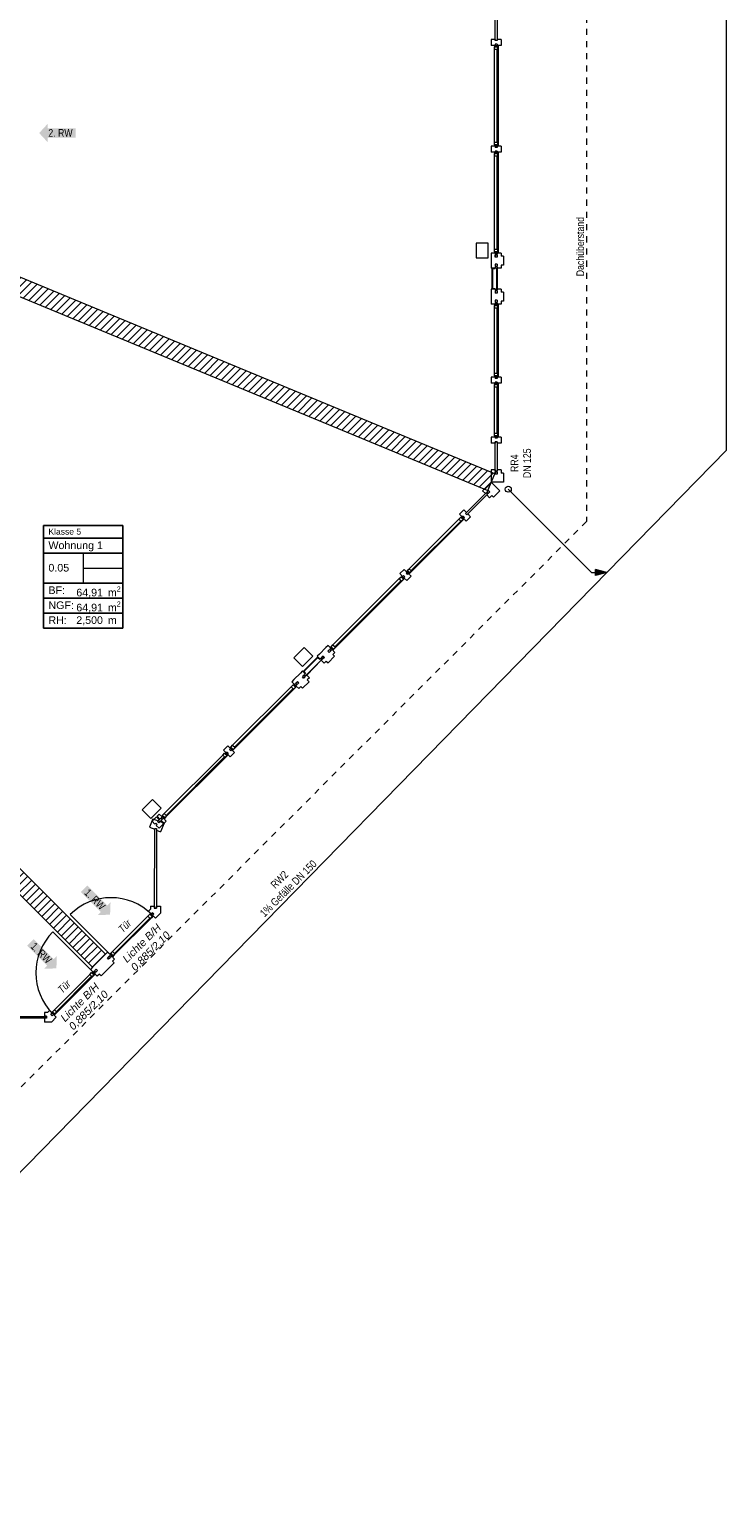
# Model space of a CAD drawing. Header units: metres. Extents: x -89 to 754, y -195 to 69.
# Tile 252 of 256: x 46 to 58, y 4 to 28. Entities that reach past the tile are written whole.
import ezdxf
from ezdxf.enums import TextEntityAlignment as Align

# ---------------------------------------------------------------- set-up
doc = ezdxf.new("R2010")
doc.units = ezdxf.units.M
doc.header["$MEASUREMENT"] = 0
doc.linetypes.add('Strichlinie_ eng', pattern=[0.115, 0.075, -0.04])
doc.linetypes.add('Wipeout_Contour', pattern=[1, 0, -1])
for name, color, linetype in [('00 Linien_Kreise_Splines', 7, 'Continuous'), ('10 Fassade', 7, 'Continuous'), ('10 Stütze Holz', 7, 'Continuous'), ('10 Wand außen', 7, 'Continuous'), ('30 Dach', 7, 'Continuous'), ('70 Entwässerung_Regenwasser', 7, 'Continuous'), ('80 Raum', 7, 'Continuous'), ('97 Brandschutz', 7, 'Continuous'), ('97 Brandschutz Dokumentation', 7, 'Continuous')]:
    doc.layers.add(name, color=color, linetype=linetype)
doc.styles.add('ERSTELLTER_STIL_1', font='arial.ttf')
doc.styles.add('ERSTELLTER_STIL_3', font='ARIALN.TTF')
doc.styles.add('ERSTELLTER_STIL_4', font='arial.ttf')
doc.styles.add('ERSTELLTER_STIL_5', font='arial.ttf')
doc.styles.add('ERSTELLTER_STIL_6', font='ARIALN.TTF')
doc.linetypes.add('Schmutzwasserleitung', pattern='A,0,[3,995_ARC_230 ERW_GR_EG_2607291.Shx,S=0.00784,R=0,X=0,Y=0],-0.987778,0', length=0.987778)
pattern_1 = [(45, (0, 0), (-0.06363961, 0.06363961), [])]

# ---------------------------------------------------------------- blocks, each defined once
blk = doc.blocks.new('Klasse 5_0.05_25_1', base_point=(46.996, 18.793))
at = {"layer": '80 Raum', "color": 7, "linetype": 'Continuous', "lineweight": 9}
for p, q in [((47.644, 19.633), (46.347, 19.633)), ((46.347, 19.633), (46.347, 17.953)), ((46.347, 19.633), (47.644, 19.633)), ((46.347, 19.427), (46.347, 19.633)), ((47.644, 17.953), (47.644, 19.633)), ((47.644, 19.633), (47.644, 19.427)), ((47.644, 19.427), (46.347, 19.427)), ((46.347, 19.427), (47.644, 19.427)), ((46.347, 19.181), (46.347, 19.427)), ((47.644, 19.427), (47.644, 19.181)), ((47.644, 19.181), (46.347, 19.181)), ((46.347, 19.181), (47.644, 19.181)), ((46.347, 18.69), (46.347, 19.181)), ((46.996, 19.181), (46.996, 18.69)), ((47.644, 19.181), (47.644, 18.69)), ((46.996, 18.935), (47.644, 18.935)), ((47.644, 18.69), (46.347, 18.69)), ((46.347, 18.69), (47.644, 18.69)), ((46.347, 18.444), (46.347, 18.69)), ((47.644, 18.69), (47.644, 18.444)), ((47.644, 18.444), (46.347, 18.444)), ((46.347, 18.444), (47.644, 18.444)), ((46.347, 18.199), (46.347, 18.444)), ((47.644, 18.444), (47.644, 18.199)), ((47.644, 18.199), (46.347, 18.199)), ((46.347, 18.199), (47.644, 18.199)), ((46.347, 17.953), (46.347, 18.199)), ((47.644, 18.199), (47.644, 17.953)), ((46.347, 17.953), (47.644, 17.953)), ((47.644, 17.953), (46.347, 17.953))]:
    blk.add_line(p, q, dxfattribs=at)
at = {"layer": '80 Raum', "color": 7, "lineweight": 9, "char_height": 0.125, "attachment_point": 1, "style": 'ERSTELLTER_STIL_1'}
for s, insert in [('\\A1;{\\pql;\\pt0,0.05;\\fArial|b0|i0|c0|p0;\\W1.000000;64,91\\fArial|b0|i0|c0|p0;\\W1.000000;\\A1{\\H.66x;\\S^  ;}\\fArial|b0|i0|c0|p0;\\W1.000000; m\\fArial|b0|i0|c0|p0;\\W1.000000;\\A1{\\H.66x;\\S2^  ;}}', (46.883, 18.635)), ('\\A1;{\\pql;\\pt0,0.05;\\fArial|b0|i0|c0|p0;\\W1.000000;64,91\\fArial|b0|i0|c0|p0;\\W1.000000;\\A1{\\H.66x;\\S^  ;}\\fArial|b0|i0|c0|p0;\\W1.000000; m\\fArial|b0|i0|c0|p0;\\W1.000000;\\A1{\\H.66x;\\S2^  ;}}', (46.883, 18.389)), ('\\A1;{\\pql;\\pt0,0.05;\\fArial|b0|i0|c0|p0;\\W1.000000;2,500\\fArial|b0|i0|c0|p0;\\W1.000000;\\A1{\\H.66x;\\S^  ;}\\fArial|b0|i0|c0|p0;\\W1.000000; m\\fArial|b0|i0|c0|p0;\\W1.000000;\\A1{\\H.66x;\\S^  ;}}', (46.882, 18.146))]:
    blk.add_mtext(s, dxfattribs=dict(at, insert=insert))
at = {"layer": '80 Raum', "color": 7, "lineweight": 9}
for tag, height, style, p in [('ROOM_NAME', 0.1, 'ERSTELLTER_STIL_4', (46.426, 19.585)), ('DUMMY_850', 0.1, 'ERSTELLTER_STIL_4', (47.565, 19.608)), ('apartmentName', 0.125, 'ERSTELLTER_STIL_1', (46.426, 19.373)), ('DUMMY_851', 0.125, 'ERSTELLTER_STIL_1', (47.565, 19.402)), ('ROOM_NUMBER', 0.125, 'ERSTELLTER_STIL_1', (46.426, 19.005)), ('measuredAreaCode', 0.125, 'ERSTELLTER_STIL_1', (46.426, 18.637)), ('calculatedAreaCode', 0.125, 'ERSTELLTER_STIL_1', (46.426, 18.391)), ('ceilingHeightCode', 0.125, 'ERSTELLTER_STIL_1', (46.426, 18.146))]:
    blk.add_attdef(tag, text='', height=height, dxfattribs=dict(at, style=style)).set_placement(p, align=Align.TOP_LEFT)
blk = doc.blocks.new('Pfeil gerade 27')
at = {"layer": '97 Brandschutz', "linetype": 'Continuous', "lineweight": 18, "true_color": 0x60cd00}
blk.add_hatch(color=72, dxfattribs=at).paths.add_polyline_path([(0.3, 0), (0.161, 0.15), (0.161, 0.075), (-0.3, 0.075), (-0.3, -0.075), (0.161, -0.075), (0.161, -0.15)])

msp = doc.modelspace()

# ---------------------------------------------------------------- hatches: boundary and pattern name
at = {"layer": '10 Fassade', "linetype": 'Continuous', "lineweight": 0, "true_color": 0x000000}
for points in [[(48.16, 13.364), (48.165, 13.364), (48.165, 13.394), (48.16, 13.394)], [(46.392, 11.595), (46.362, 11.595), (46.362, 11.59), (46.392, 11.59)]]:
    msp.add_hatch(color=18, dxfattribs=at).paths.add_polyline_path(points)
at = {"layer": '10 Wand außen', "linetype": 'Continuous', "lineweight": 18, "true_color": 0x1f1f1f}
h = msp.add_hatch(dxfattribs=at)
h.set_pattern_fill('Mauerziegel_0001', color=250, style=0, pattern_type=2)
h.set_pattern_definition(pattern_1)
h.paths.add_polyline_path([(45.765, 23.462), (53.626, 20.206), (53.741, 20.483), (45.88, 23.739)])
h = msp.add_hatch(dxfattribs=at)
h.set_pattern_fill('Mauerziegel_0001', color=250, style=0, pattern_type=2)
h.set_pattern_definition(pattern_1)
h.paths.add_polyline_path([(47.36, 12.607), (41.304, 18.664), (41.092, 18.451), (47.148, 12.395)])
at = {"layer": '70 Entwässerung_Regenwasser', "linetype": 'Continuous', "lineweight": 18, "true_color": 0x00a8ff}
msp.add_hatch(color=140, dxfattribs=at).paths.add_polyline_path([(55.576, 18.864), (55.39, 18.914), (55.39, 18.814)])

# ---------------------------------------------------------------- linework, layer by layer
at = {"layer": '00 Linien_Kreise_Splines', "color": 7, "linetype": 'Continuous', "lineweight": 9}
for p, q in [((47.452, 12.586), (46.781, 13.257)), ((47.169, 12.303), (46.498, 12.974))]:
    msp.add_line(p, q, dxfattribs=at)
for centre, start, end in [((47.452, 12.586), 45, 135), ((47.169, 12.303), 135, 225)]:
    msp.add_arc(centre, 0.949, start, end, dxfattribs=at)
at = {"layer": '10 Fassade', "color": 7, "linetype": 'Continuous', "lineweight": 13}
for p, q in [((53.749, 27.602), (53.684, 27.602)), ((53.749, 27.602), (53.749, 27.582)), ((53.779, 27.582), (53.749, 27.582)), ((53.779, 27.602), (53.779, 27.582)), ((53.844, 27.602), (53.779, 27.602)), ((53.749, 23.92), (53.749, 23.9)), ((53.779, 23.92), (53.749, 23.92)), ((53.779, 23.92), (53.779, 23.9)), ((53.684, 23.9), (53.684, 23.85)), ((53.749, 23.85), (53.684, 23.85)), ((53.705, 23.516), (53.705, 23.844)), ((53.705, 23.844), (53.749, 23.844)), ((53.749, 23.9), (53.749, 23.88)), ((53.779, 23.88), (53.749, 23.88)), ((53.749, 23.87), (53.749, 23.85)), ((53.779, 23.87), (53.749, 23.87)), ((53.773, 23.51), (53.773, 23.85)), ((53.773, 23.85), (53.773, 23.51)), ((53.779, 23.9), (53.779, 23.88)), ((53.779, 23.87), (53.779, 23.85)), ((53.779, 23.85), (53.779, 23.51)), ((53.844, 23.85), (53.779, 23.85)), ((53.844, 23.9), (53.844, 23.85)), ((53.884, 23.9), (53.844, 23.9)), ((53.684, 23.51), (53.684, 23.46)), ((53.749, 23.51), (53.684, 23.51)), ((53.749, 23.516), (53.705, 23.516)), ((53.749, 23.51), (53.749, 23.49)), ((53.779, 23.49), (53.749, 23.49)), ((53.749, 23.48), (53.749, 23.46)), ((53.779, 23.48), (53.749, 23.48)), ((53.749, 23.46), (53.749, 23.44)), ((53.779, 23.44), (53.749, 23.44)), ((53.779, 23.51), (53.779, 23.49)), ((53.844, 23.51), (53.779, 23.51)), ((53.779, 23.48), (53.779, 23.46)), ((53.779, 23.46), (53.779, 23.44)), ((53.844, 23.51), (53.844, 23.46)), ((53.884, 23.46), (53.844, 23.46)), ((53.749, 21.005), (53.749, 20.985)), ((53.779, 21.005), (53.749, 21.005)), ((53.779, 21.005), (53.779, 20.985)), ((53.749, 20.985), (53.684, 20.985)), ((53.844, 20.985), (53.779, 20.985)), ((53.684, 20.545), (53.684, 20.495)), ((53.749, 20.545), (53.684, 20.545)), ((53.749, 20.545), (53.749, 20.525)), ((53.779, 20.525), (53.749, 20.525)), ((53.779, 20.545), (53.779, 20.525)), ((53.844, 20.545), (53.779, 20.545)), ((53.844, 20.545), (53.844, 20.495)), ((53.684, 20.345), (53.578, 20.239)), ((53.684, 20.495), (53.684, 20.345)), ((53.884, 20.345), (53.684, 20.345)), ((53.684, 20.345), (53.825, 20.203)), ((53.749, 20.515), (53.749, 20.495)), ((53.779, 20.515), (53.749, 20.515)), ((53.749, 20.495), (53.749, 20.475)), ((53.779, 20.475), (53.749, 20.475)), ((53.779, 20.515), (53.779, 20.495)), ((53.779, 20.495), (53.779, 20.475)), ((53.884, 20.495), (53.844, 20.495)), ((53.884, 20.495), (53.884, 20.345)), ((53.578, 20.239), (53.542, 20.203)), ((53.542, 20.203), (53.588, 20.157)), ((53.602, 20.171), (53.588, 20.157)), ((53.602, 20.171), (53.623, 20.15)), ((53.623, 20.193), (53.609, 20.178)), ((53.609, 20.178), (53.631, 20.157)), ((53.623, 20.15), (53.609, 20.136)), ((53.609, 20.136), (53.655, 20.09)), ((53.638, 20.207), (53.623, 20.193)), ((53.645, 20.171), (53.631, 20.157)), ((53.638, 20.207), (53.659, 20.185)), ((53.659, 20.185), (53.645, 20.171)), ((53.691, 20.125), (53.655, 20.09)), ((53.691, 20.125), (53.719, 20.097)), ((53.825, 20.203), (53.719, 20.097)), ((50.61, 17.241), (50.842, 17.473)), ((50.653, 17.189), (50.894, 17.429)), ((50.894, 17.429), (50.653, 17.189)), ((50.898, 17.425), (50.658, 17.184)), ((50.866, 17.527), (50.831, 17.492)), ((50.831, 17.492), (50.877, 17.446)), ((50.842, 17.473), (50.873, 17.442)), ((50.891, 17.46), (50.877, 17.446)), ((50.891, 17.46), (50.912, 17.439)), ((50.912, 17.481), (50.898, 17.467)), ((50.898, 17.467), (50.919, 17.446)), ((50.912, 17.439), (50.898, 17.425)), ((50.898, 17.425), (50.944, 17.379)), ((50.926, 17.495), (50.912, 17.481)), ((50.933, 17.46), (50.919, 17.446)), ((50.926, 17.495), (50.948, 17.474)), ((50.948, 17.474), (50.933, 17.46)), ((50.979, 17.414), (50.944, 17.379)), ((50.979, 17.414), (51.008, 17.386)), ((51.114, 17.492), (51.008, 17.386)), ((50.59, 17.251), (50.555, 17.216)), ((50.601, 17.17), (50.587, 17.156)), ((50.587, 17.156), (50.608, 17.135)), ((50.59, 17.251), (50.636, 17.206)), ((50.615, 17.184), (50.601, 17.17)), ((50.622, 17.149), (50.608, 17.135)), ((50.641, 17.21), (50.61, 17.241)), ((50.615, 17.184), (50.636, 17.163)), ((50.636, 17.206), (50.622, 17.191)), ((50.622, 17.191), (50.644, 17.17)), ((50.636, 17.163), (50.622, 17.149)), ((50.658, 17.184), (50.644, 17.17)), ((50.658, 17.184), (50.704, 17.138)), ((50.697, 17.075), (50.59, 16.969)), ((50.704, 17.138), (50.668, 17.103)), ((50.668, 17.103), (50.697, 17.075)), ((48.138, 14.83), (48.08, 14.692)), ((48.197, 14.858), (48.126, 14.787)), ((48.126, 14.787), (48.172, 14.741)), ((48.186, 14.756), (48.172, 14.741)), ((48.208, 14.734), (48.194, 14.72)), ((48.08, 14.692), (48.168, 14.656)), ((48.168, 14.669), (48.168, 14.656)), ((48.168, 14.669), (48.198, 14.669)), ((48.194, 14.72), (48.239, 14.674)), ((48.198, 14.669), (48.198, 14.643)), ((48.198, 14.643), (48.265, 14.615)), ((48.16, 13.394), (48.16, 13.364)), ((48.16, 13.364), (48.165, 13.364)), ((48.165, 13.394), (48.165, 13.364)), ((48.165, 13.364), (48.195, 13.364)), ((48.195, 13.394), (48.195, 13.364)), ((48.195, 13.394), (48.26, 13.394)), ((48.26, 13.394), (48.26, 13.281)), ((47.502, 12.466), (47.29, 12.254)), ((46.392, 11.595), (46.362, 11.595)), ((46.392, 11.59), (46.362, 11.59)), ((46.392, 11.595), (46.392, 11.59)), ((46.392, 11.59), (46.392, 11.56)), ((46.362, 11.56), (46.362, 11.495)), ((46.392, 11.56), (46.362, 11.56)), ((46.475, 11.495), (46.362, 11.495))]:
    msp.add_line(p, q, dxfattribs=at)
at = {"layer": '10 Fassade', "color": 7, "linetype": 'Continuous', "lineweight": 13, "flags": 128}
for points in [[(53.779, 27.582), (53.749, 27.582), (53.749, 28.062), (53.779, 28.062)], [(53.749, 23.51), (53.743, 23.51), (53.699, 23.51), (53.699, 23.85), (53.743, 23.85), (53.749, 23.85), (53.749, 23.844), (53.705, 23.844), (53.705, 23.516), (53.749, 23.516)], [(53.779, 20.525), (53.749, 20.525), (53.749, 21.005), (53.779, 21.005)], [(53.779, 20.475), (53.749, 20.475), (53.749, 20.515), (53.779, 20.515)], [(53.631, 20.157), (53.609, 20.178), (53.638, 20.207), (53.659, 20.185)], [(50.636, 17.206), (50.632, 17.21), (50.601, 17.241), (50.842, 17.481), (50.873, 17.45), (50.877, 17.446), (50.873, 17.442), (50.842, 17.473), (50.61, 17.241), (50.641, 17.21)], [(50.919, 17.446), (50.898, 17.467), (50.926, 17.495), (50.948, 17.474)], [(51.025, 17.552), (51.004, 17.573), (51.032, 17.601), (51.054, 17.58)], [(50.608, 17.135), (50.587, 17.156), (50.615, 17.184), (50.636, 17.163)], [(48.195, 13.364), (48.165, 13.364), (48.168, 14.669), (48.198, 14.669)], [(47.413, 12.526), (47.392, 12.547), (47.421, 12.575), (47.442, 12.554)], [(45.089, 11.56), (45.089, 11.59), (46.392, 11.59), (46.392, 11.56)]]:
    msp.add_lwpolyline(points, close=True, dxfattribs=at)
for points in [[(48.1, 13.394), (48.16, 13.394), (48.165, 13.394)], [(46.362, 11.655), (46.362, 11.595), (46.362, 11.59)]]:
    msp.add_lwpolyline(points, dxfattribs=at)
at = {"layer": '10 Stütze Holz', "color": 7, "linetype": 'Continuous', "lineweight": 13, "flags": 128}
for points in [[(53.434, 24.022), (53.634, 24.022), (53.634, 24.262), (53.434, 24.262)], [(50.449, 17.464), (50.59, 17.322), (50.76, 17.492), (50.619, 17.633)], [(47.961, 14.976), (48.103, 14.835), (48.273, 15.004), (48.131, 15.146)]]:
    msp.add_lwpolyline(points, close=True, dxfattribs=at)
at = {"layer": '10 Wand außen', "color": 7, "linetype": 'Continuous', "lineweight": 9, "flags": 128}
for points in [[(53.741, 20.483), (45.88, 23.739)], [(45.765, 23.462), (53.626, 20.206)], [(53.626, 20.206), (53.741, 20.483)], [(47.36, 12.607), (41.304, 18.664)], [(41.092, 18.451), (47.148, 12.395)], [(47.36, 12.607), (47.148, 12.395)]]:
    msp.add_lwpolyline(points, dxfattribs=at)
at = {"layer": '30 Dach', "color": 7, "linetype": 'Strichlinie_ eng', "lineweight": 9}
for p, q in [((55.244, 41.175), (55.244, 19.698)), ((55.244, 19.698), (40.057, 4.512))]:
    msp.add_line(p, q, dxfattribs=at)
at = {"layer": '70 Entwässerung_Regenwasser', "color": 140, "linetype": 'Schmutzwasserleitung', "lineweight": 18, "true_color": 0x00a8ff}
for p, q in [((57.539, 20.87), (57.539, 40.313)), ((40.669, 3.622), (57.539, 20.87)), ((55.326, 18.864), (53.961, 20.23)), ((55.326, 18.864), (55.39, 18.864))]:
    msp.add_line(p, q, dxfattribs=at)
at = {"layer": '70 Entwässerung_Regenwasser', "color": 140, "linetype": 'Continuous', "lineweight": 18, "true_color": 0x00a8ff}
for p, q in [((55.39, 18.814), (55.39, 18.914)), ((55.576, 18.864), (55.39, 18.914)), ((55.576, 18.864), (55.39, 18.814))]:
    msp.add_line(p, q, dxfattribs=at)
msp.add_circle((53.961, 20.23), 0.05, dxfattribs=at)

# ---------------------------------------------------------------- block references
at = {"layer": '80 Raum', "color": 7, "linetype": 'Continuous', "lineweight": 13}
msp.add_blockref('Klasse 5_0.05_25_1', (46.996, 18.793), dxfattribs=at).add_auto_attribs({'ROOM_NAME': 'Klasse 5', 'ROOM_NUMBER': '0.05', 'apartmentName': 'Wohnung 1', 'measuredAreaCode': 'BF: ', 'calculatedAreaCode': 'NGF: ', 'ceilingHeightCode': 'RH: '})
at = {"layer": '97 Brandschutz', "color": 7, "linetype": 'Continuous', "lineweight": 13, "xscale": -1}
for p, rotation in [((46.574, 26.067), 0.1103822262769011), ((47.224, 13.469), 135.0000000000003), ((46.344, 12.589), 135.0000000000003)]:
    msp.add_blockref('Pfeil gerade 27', p, dxfattribs=dict(at, rotation=rotation))

# ---------------------------------------------------------------- texts
at = {"layer": '30 Dach', "color": 7, "linetype": 'Continuous', "lineweight": 9, "insert": (55.205, 23.72), "char_height": 0.125, "attachment_point": 7, "rotation": 90, "style": 'ERSTELLTER_STIL_3'}
msp.add_mtext('\\A1;{\\pql;\\fArial Narrow|b0|i0|c0|p0;\\W1.000000;Dachüberstand}', dxfattribs=at)
at = {"layer": '70 Entwässerung_Regenwasser', "color": 140, "linetype": 'Continuous', "lineweight": 18, "true_color": 0x00a8ff, "char_height": 0.125, "attachment_point": 2, "style": 'ERSTELLTER_STIL_3'}
for s, insert, rotation, line_spacing_factor in [('\\A1;{\\pqc;\\fArial Narrow|b0|i0|c0|p0;\\W1.000000;RR4 \\P\\pqc;\\fArial Narrow|b0|i0|c0|p0;\\W1.000000;DN 125}', (54, 20.655), 90, 0.992273), ('\\A1;{\\pqc;\\fArial Narrow|b0|i0|c0|p0;\\W1.000000;RW2^I\\P\\pqc;\\fArial Narrow|b0|i0|c0|p0;\\W1.000000;1% Gefälle\\fArial Narrow|b0|i0|c0|p0;\\W1.000000; \\fArial Narrow|b0|i0|c0|p0;\\W1.000000;DN 150}', (50.167, 13.876), 45, 0.984615)]:
    msp.add_mtext(s, dxfattribs=dict(at, insert=insert, rotation=rotation, line_spacing_factor=line_spacing_factor))
at = {"layer": '97 Brandschutz', "color": 7, "linetype": 'Continuous', "lineweight": 9, "char_height": 0.125, "attachment_point": 1, "style": 'ERSTELLTER_STIL_3'}
for s, insert, rotation in [('\\A1;{\\pql;\\fArial Narrow|b0|i0|c0|p0;\\W1.000000;2\\fArial Narrow|b0|i0|c0|p0;\\W1.000000;. RW}', (46.424, 26.131), 0.1104), ('\\A1;{\\pql;\\fArial Narrow|b0|i0|c0|p0;\\W1.000000;1. RW}', (47.091, 13.693), 315), ('\\A1;{\\pql;\\fArial Narrow|b0|i0|c0|p0;\\W1.000000;1. RW}', (46.212, 12.813), 315)]:
    msp.add_mtext(s, dxfattribs=dict(at, insert=insert, rotation=rotation))
at = {"layer": '97 Brandschutz Dokumentation', "color": 7, "linetype": 'Continuous', "lineweight": 9, "char_height": 0.125, "attachment_point": 1, "rotation": 45, "style": 'ERSTELLTER_STIL_6'}
for insert in [(47.556, 13.039), (46.563, 12.046)]:
    msp.add_mtext('\\A1;{\\pql;\\fArial Narrow|b0|i1|c0|p0;\\W1.000000;Tür}', dxfattribs=dict(at, insert=insert))
at = {"layer": '97 Brandschutz Dokumentation', "color": 7, "linetype": 'Continuous', "lineweight": 9, "char_height": 0.125, "attachment_point": 1, "rotation": 45, "line_spacing_factor": 0.923581, "style": 'ERSTELLTER_STIL_5'}
for insert in [(47.626, 12.549), (46.61, 11.58)]:
    msp.add_mtext('\\A1;{\\pql;\\fArial|b0|i1|c0|p0;\\W1.000000;Lichte B/H\\P\\pql;\\fArial|b0|i1|c0|p0;\\W1.000000;0,885/2,10}', dxfattribs=dict(at, insert=insert))

# ---------------------------------------------------------------- wipeouts: each hides what was drawn before it
at = {"color": 254, "linetype": 'Wipeout_Contour', "lineweight": 0, "ltscale": 240.076879}
msp.add_wipeout([(53.789, 25.916), (53.789, 27.437), (53.734, 27.437), (53.734, 25.916)], dxfattribs=at).dxf.layer = '10 Fassade'

# ---------------------------------------------------------------- next in the draw order: wipeouts: each hides what was drawn before it
at = {"color": 254, "linetype": 'Wipeout_Contour', "lineweight": 0, "ltscale": 240.185266}
msp.add_wipeout([(53.794, 27.457), (53.789, 27.457), (53.789, 25.896), (53.794, 25.896)], dxfattribs=at).dxf.layer = '10 Fassade'
at = {"color": 254, "linetype": 'Wipeout_Contour', "lineweight": 0, "ltscale": 237.047354}
msp.add_wipeout([(53.789, 24.165), (53.789, 25.686), (53.734, 25.686), (53.734, 24.165)], dxfattribs=at).dxf.layer = '10 Fassade'
at = {"color": 254, "linetype": 'Wipeout_Contour', "lineweight": 0, "ltscale": 233.379505}
msp.add_wipeout([(53.789, 22.13), (53.789, 23.195), (53.734, 23.195), (53.734, 22.13)], dxfattribs=at).dxf.layer = '10 Fassade'
at = {"color": 254, "linetype": 'Wipeout_Contour', "lineweight": 0, "ltscale": 231.647832}
msp.add_wipeout([(53.789, 21.15), (53.789, 21.9), (53.734, 21.9), (53.734, 21.15)], dxfattribs=at).dxf.layer = '10 Fassade'
at = {"color": 254, "linetype": 'Wipeout_Contour', "lineweight": 0, "ltscale": 224.760493}
msp.add_wipeout([(52.375, 18.888), (53.189, 19.701), (53.15, 19.74), (52.337, 18.927)], dxfattribs=at).dxf.layer = '10 Fassade'
at = {"color": 254, "linetype": 'Wipeout_Contour', "lineweight": 0, "ltscale": 210.404253}
msp.add_wipeout([(49.484, 15.996), (50.442, 16.954), (50.403, 16.993), (49.445, 16.035)], dxfattribs=at).dxf.layer = '10 Fassade'
at = {"color": 254, "linetype": 'Wipeout_Contour', "lineweight": 0, "ltscale": 198.025669}
msp.add_wipeout([(47.516, 12.614), (48.095, 13.194), (48.056, 13.232), (47.477, 12.653)], dxfattribs=at).dxf.layer = '10 Fassade'
at = {"color": 254, "linetype": 'Wipeout_Contour', "lineweight": 0, "ltscale": 193.364412}
msp.add_wipeout([(46.562, 11.66), (47.141, 12.24), (47.102, 12.278), (46.523, 11.699)], dxfattribs=at).dxf.layer = '10 Fassade'

# ---------------------------------------------------------------- next in the draw order: linework, layer by layer
at = {"layer": '10 Fassade', "color": 7, "linetype": 'Continuous', "lineweight": 13}
for p, q in [((53.684, 27.602), (53.684, 27.502)), ((53.749, 27.522), (53.749, 27.502)), ((53.779, 27.522), (53.749, 27.522)), ((53.779, 27.522), (53.779, 27.502)), ((53.844, 27.602), (53.844, 27.502)), ((53.749, 27.502), (53.684, 27.502)), ((53.734, 25.916), (53.734, 27.437)), ((53.844, 27.502), (53.779, 27.502)), ((53.779, 25.916), (53.779, 27.437)), ((53.789, 27.437), (53.789, 25.916)), ((53.749, 25.851), (53.684, 25.851)), ((53.749, 25.851), (53.749, 25.831)), ((53.779, 25.851), (53.779, 25.831)), ((53.844, 25.851), (53.779, 25.851)), ((53.779, 25.831), (53.749, 25.831)), ((53.231, 19.892), (53.277, 19.846)), ((50.555, 17.216), (50.449, 17.11)), ((48.1, 13.394), (48.1, 13.347)), ((47.36, 12.607), (47.148, 12.395)), ((46.409, 11.655), (46.362, 11.655))]:
    msp.add_line(p, q, dxfattribs=at)
at = {"layer": '10 Fassade', "color": 7, "linetype": 'Continuous', "lineweight": 13, "flags": 128}
for points in [[(53.789, 27.482), (53.789, 27.437), (53.734, 27.437), (53.734, 27.482)], [(53.794, 27.502), (53.794, 27.457), (53.789, 27.457), (53.789, 27.482), (53.739, 27.482), (53.739, 27.502)], [(53.794, 27.457), (53.794, 25.896), (53.789, 25.896), (53.789, 27.457)], [(53.734, 25.871), (53.734, 25.916), (53.789, 25.916), (53.789, 25.871)], [(53.739, 25.851), (53.739, 25.871), (53.789, 25.871), (53.789, 25.896), (53.794, 25.896), (53.794, 25.851)]]:
    msp.add_lwpolyline(points, close=True, dxfattribs=at)

# ---------------------------------------------------------------- next in the draw order: wipeouts: each hides what was drawn before it
at = {"color": 254, "linetype": 'Wipeout_Contour', "lineweight": 0, "ltscale": 237.157143}
msp.add_wipeout([(53.794, 25.706), (53.789, 25.706), (53.789, 24.145), (53.794, 24.145)], dxfattribs=at).dxf.layer = '10 Fassade'
at = {"color": 254, "linetype": 'Wipeout_Contour', "lineweight": 0, "ltscale": 233.490775}
msp.add_wipeout([(53.794, 23.215), (53.789, 23.215), (53.789, 22.11), (53.794, 22.11)], dxfattribs=at).dxf.layer = '10 Fassade'
at = {"color": 254, "linetype": 'Wipeout_Contour', "lineweight": 0, "ltscale": 231.759752}
msp.add_wipeout([(53.794, 21.92), (53.789, 21.92), (53.789, 21.13), (53.794, 21.13)], dxfattribs=at).dxf.layer = '10 Fassade'
at = {"color": 254, "linetype": 'Wipeout_Contour', "lineweight": 0, "ltscale": 224.813103}
msp.add_wipeout([(53.206, 19.712), (53.203, 19.715), (52.361, 18.874), (52.365, 18.87)], dxfattribs=at).dxf.layer = '10 Fassade'
at = {"color": 254, "linetype": 'Wipeout_Contour', "lineweight": 0, "ltscale": 210.460239}
msp.add_wipeout([(50.46, 16.965), (50.456, 16.969), (49.47, 15.982), (49.473, 15.979)], dxfattribs=at).dxf.layer = '10 Fassade'
at = {"color": 254, "linetype": 'Wipeout_Contour', "lineweight": 0, "ltscale": 198.087917}
msp.add_wipeout([(48.113, 13.204), (48.109, 13.208), (47.502, 12.6), (47.505, 12.597)], dxfattribs=at).dxf.layer = '10 Fassade'
at = {"color": 254, "linetype": 'Wipeout_Contour', "lineweight": 0, "ltscale": 193.428106}
msp.add_wipeout([(47.159, 12.25), (47.155, 12.254), (46.548, 11.646), (46.551, 11.643)], dxfattribs=at).dxf.layer = '10 Fassade'

# ---------------------------------------------------------------- next in the draw order: hatches: boundary and pattern name
at = {"layer": '10 Fassade', "linetype": 'Continuous', "lineweight": 0, "true_color": 0x000000}
for points in [[(48.131, 13.293), (48.109, 13.271), (48.113, 13.268), (48.134, 13.289)], [(46.463, 11.625), (46.466, 11.621), (46.488, 11.643), (46.484, 11.646)]]:
    msp.add_hatch(color=18, dxfattribs=at).paths.add_polyline_path(points)

# ---------------------------------------------------------------- next in the draw order: linework, layer by layer
at = {"layer": '10 Fassade', "color": 7, "linetype": 'Continuous', "lineweight": 13}
for p, q in [((53.684, 25.851), (53.684, 25.751)), ((53.844, 25.851), (53.844, 25.751)), ((53.749, 25.751), (53.684, 25.751)), ((53.734, 24.165), (53.734, 25.686)), ((53.749, 25.771), (53.749, 25.751)), ((53.779, 25.771), (53.749, 25.771)), ((53.779, 25.771), (53.779, 25.751)), ((53.844, 25.751), (53.779, 25.751)), ((53.779, 24.165), (53.779, 25.686)), ((53.789, 25.686), (53.789, 24.165)), ((53.684, 24.1), (53.684, 24.05)), ((53.749, 24.1), (53.684, 24.1)), ((53.684, 24.05), (53.684, 23.9)), ((53.749, 24.1), (53.749, 24.08)), ((53.779, 24.08), (53.749, 24.08)), ((53.749, 24.07), (53.749, 24.05)), ((53.779, 24.07), (53.749, 24.07)), ((53.749, 24.05), (53.749, 24.03)), ((53.779, 24.03), (53.749, 24.03)), ((53.779, 24.1), (53.779, 24.08)), ((53.844, 24.1), (53.779, 24.1)), ((53.779, 24.07), (53.779, 24.05)), ((53.779, 24.05), (53.779, 24.03)), ((53.844, 24.1), (53.844, 24.05)), ((53.884, 24.05), (53.844, 24.05)), ((53.884, 24.05), (53.884, 23.9)), ((53.684, 23.46), (53.684, 23.31)), ((53.884, 23.46), (53.884, 23.31)), ((53.684, 23.31), (53.684, 23.26)), ((53.749, 23.26), (53.684, 23.26)), ((53.734, 22.13), (53.734, 23.195)), ((53.749, 23.33), (53.749, 23.31)), ((53.779, 23.33), (53.749, 23.33)), ((53.749, 23.31), (53.749, 23.29)), ((53.779, 23.29), (53.749, 23.29)), ((53.749, 23.28), (53.749, 23.26)), ((53.779, 23.28), (53.749, 23.28)), ((53.779, 23.33), (53.779, 23.31)), ((53.779, 23.31), (53.779, 23.29)), ((53.779, 23.28), (53.779, 23.26)), ((53.844, 23.26), (53.779, 23.26)), ((53.779, 22.13), (53.779, 23.195)), ((53.789, 23.195), (53.789, 22.13)), ((53.844, 23.31), (53.844, 23.26)), ((53.884, 23.31), (53.844, 23.31)), ((53.684, 22.065), (53.684, 21.965)), ((53.749, 22.065), (53.684, 22.065)), ((53.749, 22.065), (53.749, 22.045)), ((53.779, 22.045), (53.749, 22.045)), ((53.749, 21.985), (53.749, 21.965)), ((53.779, 21.985), (53.749, 21.985)), ((53.779, 22.065), (53.779, 22.045)), ((53.844, 22.065), (53.779, 22.065)), ((53.779, 21.985), (53.779, 21.965)), ((53.844, 22.065), (53.844, 21.965)), ((53.749, 21.965), (53.684, 21.965)), ((53.734, 21.15), (53.734, 21.9)), ((53.844, 21.965), (53.779, 21.965)), ((53.779, 21.15), (53.779, 21.9)), ((53.789, 21.9), (53.789, 21.15)), ((53.684, 21.085), (53.684, 20.985)), ((53.749, 21.085), (53.684, 21.085)), ((53.749, 21.085), (53.749, 21.065)), ((53.779, 21.065), (53.749, 21.065)), ((53.779, 21.085), (53.779, 21.065)), ((53.844, 21.085), (53.779, 21.085)), ((53.844, 21.085), (53.844, 20.985)), ((53.231, 19.892), (53.16, 19.821)), ((53.16, 19.821), (53.206, 19.775)), ((53.277, 19.846), (53.263, 19.832)), ((53.263, 19.832), (53.284, 19.811)), ((53.298, 19.825), (53.284, 19.811)), ((53.298, 19.825), (53.344, 19.779)), ((52.337, 18.927), (53.15, 19.74)), ((52.368, 18.895), (53.182, 19.708)), ((53.189, 19.701), (52.375, 18.888)), ((53.22, 19.79), (53.206, 19.775)), ((53.22, 19.79), (53.242, 19.768)), ((53.242, 19.768), (53.228, 19.754)), ((53.228, 19.754), (53.273, 19.708)), ((53.344, 19.779), (53.273, 19.708)), ((49.445, 16.035), (50.403, 16.993)), ((49.477, 16.003), (50.435, 16.962)), ((50.442, 16.954), (49.484, 15.996)), ((50.449, 17.11), (50.414, 17.075)), ((50.414, 17.075), (50.46, 17.029)), ((50.474, 17.043), (50.46, 17.029)), ((50.474, 17.043), (50.495, 17.022)), ((50.495, 17.064), (50.481, 17.05)), ((50.481, 17.05), (50.502, 17.029)), ((50.495, 17.022), (50.481, 17.008)), ((50.481, 17.008), (50.527, 16.962)), ((50.509, 17.078), (50.495, 17.064)), ((50.516, 17.043), (50.502, 17.029)), ((50.509, 17.078), (50.53, 17.057)), ((50.53, 17.057), (50.516, 17.043)), ((50.562, 16.997), (50.527, 16.962)), ((50.562, 16.997), (50.59, 16.969)), ((48.1, 13.347), (48.067, 13.314)), ((48.131, 13.293), (48.109, 13.271)), ((48.134, 13.289), (48.113, 13.268)), ((48.131, 13.293), (48.134, 13.289)), ((48.134, 13.289), (48.155, 13.268)), ((48.26, 13.281), (48.18, 13.201)), ((47.477, 12.653), (48.056, 13.232)), ((47.509, 12.621), (48.088, 13.201)), ((48.095, 13.194), (47.516, 12.614)), ((48.155, 13.268), (48.134, 13.247)), ((48.134, 13.247), (48.18, 13.201)), ((47.396, 12.643), (47.36, 12.607)), ((47.406, 12.561), (47.392, 12.547)), ((47.396, 12.643), (47.442, 12.597)), ((47.421, 12.575), (47.406, 12.561)), ((47.421, 12.575), (47.442, 12.554)), ((47.442, 12.597), (47.428, 12.582)), ((47.428, 12.582), (47.449, 12.561)), ((47.442, 12.554), (47.428, 12.54)), ((47.463, 12.575), (47.449, 12.561)), ((47.463, 12.575), (47.509, 12.529)), ((47.148, 12.395), (47.113, 12.36)), ((47.113, 12.36), (47.159, 12.314)), ((47.173, 12.328), (47.159, 12.314)), ((47.173, 12.328), (47.194, 12.307)), ((47.194, 12.349), (47.18, 12.335)), ((47.18, 12.335), (47.201, 12.314)), ((47.208, 12.363), (47.194, 12.349)), ((47.215, 12.328), (47.201, 12.314)), ((47.208, 12.363), (47.23, 12.342)), ((47.23, 12.342), (47.215, 12.328)), ((47.392, 12.547), (47.413, 12.526)), ((47.428, 12.54), (47.413, 12.526)), ((47.509, 12.529), (47.474, 12.494)), ((47.474, 12.494), (47.502, 12.466)), ((46.523, 11.699), (47.102, 12.278)), ((46.555, 11.667), (47.134, 12.247)), ((47.141, 12.24), (46.562, 11.66)), ((47.194, 12.307), (47.18, 12.293)), ((47.18, 12.293), (47.226, 12.247)), ((47.261, 12.282), (47.226, 12.247)), ((47.261, 12.282), (47.29, 12.254)), ((46.442, 11.688), (46.409, 11.655)), ((46.484, 11.646), (46.463, 11.625)), ((46.463, 11.625), (46.466, 11.621)), ((46.488, 11.643), (46.466, 11.621)), ((46.466, 11.621), (46.488, 11.6)), ((46.509, 11.621), (46.488, 11.6)), ((46.509, 11.621), (46.555, 11.575)), ((46.555, 11.575), (46.475, 11.495))]:
    msp.add_line(p, q, dxfattribs=at)
at = {"layer": '10 Fassade', "color": 7, "linetype": 'Continuous', "lineweight": 13, "flags": 128}
for points in [[(53.789, 25.731), (53.789, 25.686), (53.734, 25.686), (53.734, 25.731)], [(53.794, 25.751), (53.794, 25.706), (53.789, 25.706), (53.789, 25.731), (53.739, 25.731), (53.739, 25.751)], [(53.794, 25.706), (53.794, 24.145), (53.789, 24.145), (53.789, 25.706)], [(53.734, 24.12), (53.734, 24.165), (53.789, 24.165), (53.789, 24.12)], [(53.739, 24.1), (53.739, 24.12), (53.789, 24.12), (53.789, 24.145), (53.794, 24.145), (53.794, 24.1)], [(53.779, 24.03), (53.749, 24.03), (53.749, 24.07), (53.779, 24.07)], [(53.789, 23.24), (53.789, 23.195), (53.734, 23.195), (53.734, 23.24)], [(53.794, 23.26), (53.794, 23.215), (53.789, 23.215), (53.789, 23.24), (53.739, 23.24), (53.739, 23.26)], [(53.794, 23.215), (53.794, 22.11), (53.789, 22.11), (53.789, 23.215)], [(53.734, 22.085), (53.734, 22.13), (53.789, 22.13), (53.789, 22.085)], [(53.739, 22.065), (53.739, 22.085), (53.789, 22.085), (53.789, 22.11), (53.794, 22.11), (53.794, 22.065)], [(53.789, 21.945), (53.789, 21.9), (53.734, 21.9), (53.734, 21.945)], [(53.794, 21.965), (53.794, 21.92), (53.789, 21.92), (53.789, 21.945), (53.739, 21.945), (53.739, 21.965)], [(53.794, 21.92), (53.794, 21.13), (53.789, 21.13), (53.789, 21.92)], [(53.734, 21.105), (53.734, 21.15), (53.789, 21.15), (53.789, 21.105)], [(53.739, 21.085), (53.739, 21.105), (53.789, 21.105), (53.789, 21.13), (53.794, 21.13), (53.794, 21.085)], [(53.284, 19.811), (53.263, 19.832), (53.602, 20.171), (53.623, 20.15)], [(53.206, 19.712), (52.365, 18.87), (52.361, 18.874), (53.203, 19.715)], [(53.22, 19.733), (53.189, 19.701), (53.15, 19.74), (53.182, 19.772)], [(53.238, 19.744), (53.206, 19.712), (53.203, 19.715), (53.22, 19.733), (53.185, 19.768), (53.199, 19.782)], [(52.294, 18.877), (52.308, 18.891), (52.344, 18.856), (52.361, 18.874), (52.365, 18.87), (52.333, 18.838)], [(52.305, 18.895), (52.337, 18.927), (52.375, 18.888), (52.344, 18.856)], [(50.46, 16.965), (49.473, 15.979), (49.47, 15.982), (50.456, 16.969)], [(50.474, 16.986), (50.442, 16.954), (50.403, 16.993), (50.435, 17.025)], [(50.491, 16.997), (50.46, 16.965), (50.456, 16.969), (50.474, 16.986), (50.438, 17.022), (50.453, 17.036)], [(50.502, 17.029), (50.481, 17.05), (50.509, 17.078), (50.53, 17.057)], [(49.403, 15.986), (49.417, 16), (49.452, 15.965), (49.47, 15.982), (49.473, 15.979), (49.441, 15.947)], [(49.413, 16.003), (49.445, 16.035), (49.484, 15.996), (49.452, 15.965)], [(48.113, 13.204), (47.505, 12.597), (47.502, 12.6), (48.109, 13.208)], [(48.127, 13.225), (48.095, 13.194), (48.056, 13.232), (48.088, 13.264)], [(48.145, 13.236), (48.113, 13.204), (48.109, 13.208), (48.127, 13.225), (48.092, 13.261), (48.106, 13.275)], [(47.435, 12.604), (47.449, 12.618), (47.484, 12.582), (47.502, 12.6), (47.505, 12.597), (47.474, 12.565)], [(47.445, 12.621), (47.477, 12.653), (47.516, 12.614), (47.484, 12.582)], [(47.191, 12.282), (47.159, 12.25), (47.155, 12.254), (47.173, 12.271), (47.138, 12.307), (47.152, 12.321)], [(47.201, 12.314), (47.18, 12.335), (47.208, 12.363), (47.23, 12.342)], [(47.159, 12.25), (46.551, 11.643), (46.548, 11.646), (47.155, 12.254)], [(47.173, 12.271), (47.141, 12.24), (47.102, 12.278), (47.134, 12.31)], [(46.481, 11.65), (46.495, 11.664), (46.53, 11.628), (46.548, 11.646), (46.551, 11.643), (46.519, 11.611)], [(46.491, 11.667), (46.523, 11.699), (46.562, 11.66), (46.53, 11.628)]]:
    msp.add_lwpolyline(points, close=True, dxfattribs=at)
for points in [[(48.067, 13.314), (48.109, 13.271), (48.113, 13.268)], [(46.442, 11.688), (46.484, 11.646), (46.488, 11.643)]]:
    msp.add_lwpolyline(points, dxfattribs=at)

# ---------------------------------------------------------------- next in the draw order: wipeouts: each hides what was drawn before it
at = {"color": 254, "linetype": 'Wipeout_Contour', "lineweight": 0, "ltscale": 219.074599}
msp.add_wipeout([(51.128, 17.64), (52.213, 18.725), (52.174, 18.764), (51.089, 17.679)], dxfattribs=at).dxf.layer = '10 Fassade'
at = {"color": 254, "linetype": 'Wipeout_Contour', "lineweight": 0, "ltscale": 204.761781}
msp.add_wipeout([(48.363, 14.876), (49.321, 15.834), (49.282, 15.873), (48.324, 14.914)], dxfattribs=at).dxf.layer = '10 Fassade'

# ---------------------------------------------------------------- next in the draw order: linework, layer by layer
at = {"layer": '10 Fassade', "color": 7, "linetype": 'Continuous', "lineweight": 13}
for p, q in [((52.255, 18.916), (52.301, 18.87)), ((50.972, 17.633), (50.866, 17.527)), ((49.364, 16.025), (49.41, 15.979)), ((48.138, 14.83), (48.225, 14.794)), ((48.186, 14.756), (48.208, 14.734)), ((48.225, 14.794), (48.215, 14.784))]:
    msp.add_line(p, q, dxfattribs=at)

# ---------------------------------------------------------------- next in the draw order: wipeouts: each hides what was drawn before it
at = {"color": 254, "linetype": 'Wipeout_Contour', "lineweight": 0, "ltscale": 219.12833}
msp.add_wipeout([(52.23, 18.736), (52.227, 18.739), (51.114, 17.626), (51.117, 17.623)], dxfattribs=at).dxf.layer = '10 Fassade'
at = {"color": 254, "linetype": 'Wipeout_Contour', "lineweight": 0, "ltscale": 204.819276}
msp.add_wipeout([(49.339, 15.844), (49.335, 15.848), (48.349, 14.861), (48.352, 14.858)], dxfattribs=at).dxf.layer = '10 Fassade'

# ---------------------------------------------------------------- next in the draw order: linework, layer by layer
at = {"layer": '10 Fassade', "color": 7, "linetype": 'Continuous', "lineweight": 13}
for p, q in [((52.255, 18.916), (52.185, 18.846)), ((52.185, 18.846), (52.23, 18.8)), ((52.301, 18.87), (52.287, 18.856)), ((52.287, 18.856), (52.308, 18.835)), ((52.322, 18.849), (52.308, 18.835)), ((52.322, 18.849), (52.368, 18.803)), ((51.089, 17.679), (52.174, 18.764)), ((51.121, 17.647), (52.206, 18.732)), ((52.213, 18.725), (51.128, 17.64)), ((52.245, 18.814), (52.23, 18.8)), ((52.245, 18.814), (52.266, 18.792)), ((52.266, 18.792), (52.252, 18.778)), ((52.252, 18.778), (52.298, 18.732)), ((52.368, 18.803), (52.298, 18.732)), ((51.008, 17.669), (50.972, 17.633)), ((51.008, 17.669), (51.054, 17.623)), ((51.018, 17.587), (51.004, 17.573)), ((51.004, 17.573), (51.025, 17.552)), ((51.032, 17.601), (51.018, 17.587)), ((51.039, 17.566), (51.025, 17.552)), ((51.032, 17.601), (51.054, 17.58)), ((51.054, 17.623), (51.039, 17.609)), ((51.039, 17.609), (51.061, 17.587)), ((51.054, 17.58), (51.039, 17.566)), ((51.075, 17.601), (51.061, 17.587)), ((51.075, 17.601), (51.121, 17.556)), ((51.121, 17.556), (51.085, 17.52)), ((51.085, 17.52), (51.114, 17.492)), ((49.364, 16.025), (49.293, 15.954)), ((49.293, 15.954), (49.339, 15.908)), ((49.41, 15.979), (49.395, 15.965)), ((49.395, 15.965), (49.417, 15.943)), ((49.431, 15.957), (49.417, 15.943)), ((49.431, 15.957), (49.477, 15.912)), ((48.324, 14.914), (49.282, 15.873)), ((48.356, 14.883), (49.314, 15.841)), ((49.321, 15.834), (48.363, 14.876)), ((49.353, 15.922), (49.339, 15.908)), ((49.353, 15.922), (49.374, 15.901)), ((49.374, 15.901), (49.36, 15.887)), ((49.36, 15.887), (49.406, 15.841)), ((49.477, 15.912), (49.406, 15.841)), ((48.197, 14.858), (48.243, 14.812)), ((48.243, 14.904), (48.208, 14.869)), ((48.208, 14.869), (48.253, 14.823)), ((48.215, 14.784), (48.237, 14.763)), ((48.243, 14.812), (48.229, 14.798)), ((48.229, 14.798), (48.25, 14.777)), ((48.25, 14.777), (48.237, 14.763)), ((48.31, 14.745), (48.239, 14.674)), ((48.243, 14.904), (48.289, 14.858)), ((48.268, 14.837), (48.253, 14.823)), ((48.264, 14.791), (48.255, 14.782)), ((48.255, 14.782), (48.322, 14.754)), ((48.264, 14.791), (48.31, 14.745)), ((48.322, 14.754), (48.265, 14.615)), ((48.268, 14.837), (48.289, 14.816)), ((48.289, 14.858), (48.275, 14.844)), ((48.275, 14.844), (48.296, 14.823)), ((48.289, 14.816), (48.275, 14.801)), ((48.275, 14.801), (48.321, 14.755)), ((48.31, 14.837), (48.296, 14.823)), ((48.31, 14.837), (48.356, 14.791)), ((48.356, 14.791), (48.321, 14.755))]:
    msp.add_line(p, q, dxfattribs=at)
at = {"layer": '10 Fassade', "color": 7, "linetype": 'Continuous', "lineweight": 13, "flags": 128}
for points in [[(52.23, 18.736), (51.117, 17.623), (51.114, 17.626), (52.227, 18.739)], [(52.245, 18.757), (52.213, 18.725), (52.174, 18.764), (52.206, 18.796)], [(52.262, 18.768), (52.23, 18.736), (52.227, 18.739), (52.245, 18.757), (52.209, 18.792), (52.223, 18.807)], [(51.047, 17.63), (51.061, 17.644), (51.096, 17.609), (51.114, 17.626), (51.117, 17.623), (51.085, 17.591)], [(51.057, 17.647), (51.089, 17.679), (51.128, 17.64), (51.096, 17.609)], [(49.339, 15.844), (48.352, 14.858), (48.349, 14.861), (49.335, 15.848)], [(49.353, 15.866), (49.321, 15.834), (49.282, 15.873), (49.314, 15.904)], [(49.371, 15.876), (49.339, 15.844), (49.335, 15.848), (49.353, 15.866), (49.318, 15.901), (49.332, 15.915)], [(48.25, 14.777), (48.229, 14.798), (48.268, 14.837), (48.289, 14.816)], [(48.282, 14.865), (48.296, 14.879), (48.331, 14.844), (48.349, 14.861), (48.352, 14.858), (48.321, 14.826)], [(48.292, 14.883), (48.324, 14.914), (48.363, 14.876), (48.331, 14.844)]]:
    msp.add_lwpolyline(points, close=True, dxfattribs=at)

doc.saveas('drawing.dxf')
